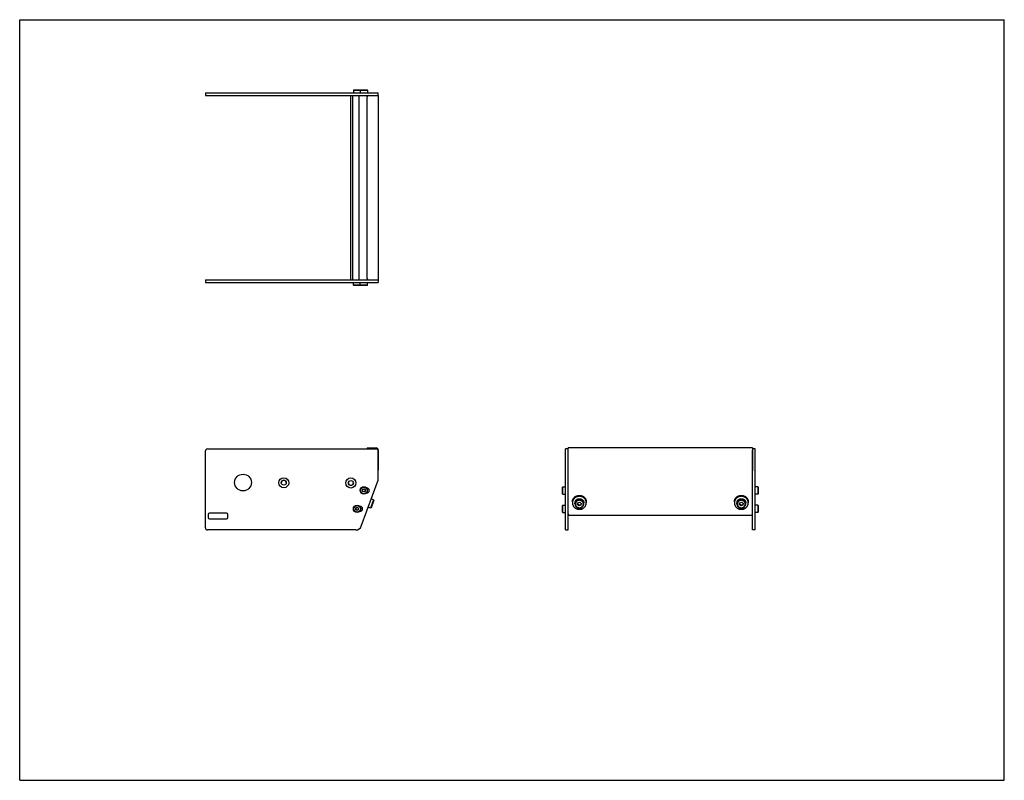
# Model space of a CAD drawing. Header units: inches. Extents: x 0 to 44, y 0 to 34.
import ezdxf

# ---------------------------------------------------------------- set-up
doc = ezdxf.new("R2010")
doc.units = ezdxf.units.IN
doc.header["$LTSCALE"] = 2.42
doc.header["$MEASUREMENT"] = 0
doc.layers.get('0').update_dxf_attribs({"linetype": 'CONTINUOUS'})
for name, color, linetype in [('351200_DEFAULT_AS_MACHINED__BL0', 7, 'CONTINUOUS'), ('351201_BL1', 7, 'CONTINUOUS'), ('351202_WW_351202_08_BL5', 7, 'CONTINUOUS'), ('351203_WW_351203_08_BL8', 7, 'CONTINUOUS'), ('605279P_BL11', 7, 'CONTINUOUS'), ('605279P_BL9', 7, 'CONTINUOUS'), ('9505XXM_950512M_BL2', 7, 'CONTINUOUS'), ('9505XXM_950512M_BL3', 7, 'CONTINUOUS'), ('9505XXM_950512M_BL6', 7, 'CONTINUOUS'), ('9505XXM_950512M_BL7', 7, 'CONTINUOUS'), ('9506XXM_950612M_BL10', 7, 'CONTINUOUS'), ('9506XXM_950612M_BL4', 7, 'CONTINUOUS')]:
    doc.layers.add(name, color=color, linetype=linetype)

# ---------------------------------------------------------------- blocks, each defined once
blk = doc.blocks.new('351200_DEFAULT_AS_MACHINED__BL0', base_point=(16.406, 16.782))
at = {"layer": '351200_DEFAULT_AS_MACHINED__BL0', "color": 7, "linetype": 'CONTINUOUS'}
for p, q in [((8.3, 22.373), (8.3, 22.253)), ((8.3, 22.373), (15.583, 22.373)), ((8.3, 22.253), (16.02, 22.253)), ((16.02, 22.373), (16.02, 22.253)), ((8.3, 11.281), (8.3, 14.723)), ((8.39, 14.813), (15.93, 14.813)), ((16.02, 13.454), (16.02, 14.723)), ((24.391, 11.191), (24.391, 14.813)), ((24.511, 14.813), (24.391, 14.813)), ((24.511, 11.191), (24.511, 14.751)), ((15.262, 11.356), (16.015, 13.423)), ((15.504, 13.068), (15.516, 13.068)), ((15.504, 12.849), (15.516, 12.849)), ((8.425, 11.881), (8.425, 11.751)), ((9.24, 11.941), (8.485, 11.941)), ((9.3, 11.751), (9.3, 11.881)), ((15.205, 12.245), (15.216, 12.245)), ((15.205, 12.026), (15.216, 12.026)), ((8.485, 11.691), (9.24, 11.691)), ((15.027, 11.191), (8.39, 11.191)), ((24.391, 11.191), (24.511, 11.191))]:
    blk.add_line(p, q, dxfattribs=at)
for centre, radius in [((9.98, 13.308), 0.375), ((11.8, 13.302), 0.226), ((11.8, 13.302), 0.11), ((14.8, 13.291), 0.226), ((14.8, 13.291), 0.11)]:
    blk.add_circle(centre, radius, dxfattribs=at)
for centre, radius, start, end in [((8.39, 14.723), 0.09, 90, 180), ((15.93, 14.723), 0.09, 0, 90), ((15.93, 13.454), 0.09, 340, 360), ((15.516, 12.958), 0.11, 270, 90), ((8.485, 11.881), 0.06, 90, 180), ((9.24, 11.881), 0.06, 0, 90), ((15.216, 12.136), 0.11, 270, 90), ((8.485, 11.751), 0.06, 180, 270), ((9.24, 11.751), 0.06, 270, 360), ((8.39, 11.281), 0.09, 180, 270), ((15.027, 11.441), 0.25, 270, 340)]:
    blk.add_arc(centre, radius, start, end, dxfattribs=at)
blk = doc.blocks.new('351201_BL1', base_point=(20.584, 20.959))
at = {"layer": '351201_BL1', "color": 7, "linetype": 'CONTINUOUS'}
for p, q in [((8.3, 30.729), (8.3, 30.609)), ((8.3, 30.729), (16.02, 30.729)), ((8.3, 30.609), (15.583, 30.609)), ((16.02, 30.609), (16.02, 30.729)), ((32.867, 14.813), (32.747, 14.813)), ((32.747, 11.19), (32.747, 14.751)), ((32.867, 11.19), (32.867, 14.813)), ((9.24, 11.94), (8.485, 11.94)), ((15.027, 11.19), (8.39, 11.19)), ((32.867, 11.19), (32.747, 11.19))]:
    blk.add_line(p, q, dxfattribs=at)
for centre, start, end in [((11.8, 13.301), 0, 180), ((14.8, 13.301), 182.5339, 357.3372)]:
    blk.add_arc(centre, 0.11, start, end, dxfattribs=at)
blk = doc.blocks.new('9505XXM_950512M_BL2', base_point=(19.651, 17.111))
at = {"layer": '9505XXM_950512M_BL2', "color": 7, "linetype": 'CONTINUOUS'}
for p, q in [((14.911, 22.134), (14.911, 22.253)), ((15.21, 22.134), (14.911, 22.134)), ((14.931, 22.115), (14.911, 22.134)), ((15.226, 22.115), (14.931, 22.115)), ((15.226, 22.115), (15.228, 22.117)), ((15.012, 12.153), (15.06, 12.202)), ((15.03, 12.087), (15.012, 12.153)), ((15.096, 12.07), (15.03, 12.087)), ((15.06, 12.202), (15.126, 12.184)), ((15.144, 12.119), (15.096, 12.07)), ((15.126, 12.184), (15.144, 12.119)), ((24.254, 12.283), (24.273, 12.303)), ((24.254, 11.988), (24.254, 12.283)), ((24.254, 11.988), (24.273, 11.969)), ((24.273, 11.969), (24.273, 12.303)), ((24.273, 12.303), (24.391, 12.303)), ((24.273, 11.969), (24.391, 11.969))]:
    blk.add_line(p, q, dxfattribs=at)
for radius in [0.167, 0.148, 0.0682]:
    blk.add_circle((15.078, 12.136), radius, dxfattribs=at)
blk = doc.blocks.new('9505XXM_950512M_BL3', base_point=(19.801, 17.522))
at = {"layer": '9505XXM_950512M_BL3', "color": 7, "linetype": 'CONTINUOUS'}
for p, q in [((15.21, 22.134), (15.21, 22.253)), ((15.545, 22.134), (15.21, 22.134)), ((15.23, 22.115), (15.21, 22.134)), ((15.525, 22.115), (15.23, 22.115)), ((15.525, 22.115), (15.545, 22.134)), ((15.545, 22.134), (15.545, 22.253)), ((15.31, 12.965), (15.349, 13.02)), ((15.338, 12.903), (15.31, 12.965)), ((15.406, 12.896), (15.338, 12.903)), ((15.349, 13.02), (15.417, 13.014)), ((15.445, 12.951), (15.406, 12.896)), ((15.417, 13.014), (15.445, 12.951)), ((24.254, 13.106), (24.273, 13.125)), ((24.254, 12.81), (24.254, 13.106)), ((24.254, 12.81), (24.273, 12.791)), ((24.273, 12.791), (24.273, 13.125)), ((24.273, 13.125), (24.391, 13.125)), ((24.273, 12.791), (24.391, 12.791))]:
    blk.add_line(p, q, dxfattribs=at)
for radius in [0.167, 0.148, 0.0682]:
    blk.add_circle((15.378, 12.958), radius, dxfattribs=at)
blk = doc.blocks.new('9506XXM_950612M_BL4', base_point=(20.391, 12.38))
at = {"layer": '9506XXM_950612M_BL4', "color": 7, "linetype": 'CONTINUOUS'}
for p, q in [((15.818, 12.542), (15.683, 12.172)), ((15.818, 12.542), (15.708, 12.582)), ((15.829, 12.517), (15.708, 12.184)), ((15.829, 12.517), (15.818, 12.542)), ((24.815, 12.357), (24.815, 12.404)), ((24.925, 12.324), (24.944, 12.408)), ((24.992, 12.267), (24.925, 12.324)), ((24.933, 12.358), (24.992, 12.307)), ((24.944, 12.408), (25.031, 12.434)), ((24.992, 12.307), (25.079, 12.333)), ((25.031, 12.434), (25.098, 12.376)), ((25.09, 12.383), (25.079, 12.333)), ((25.098, 12.376), (25.079, 12.292)), ((25.079, 12.292), (25.079, 12.333)), ((25.208, 12.357), (25.208, 12.404)), ((15.683, 12.172), (15.574, 12.212)), ((15.708, 12.184), (15.683, 12.172)), ((24.992, 12.267), (24.992, 12.307)), ((25.079, 12.292), (24.992, 12.267))]:
    blk.add_line(p, q, dxfattribs=at)
for centre, start, end in [((24.989, 12.404), 166.7996, 179.9883), ((24.989, 12.357), 166.7924, 179.997), ((25.034, 12.357), 346.7924, 359.997)]:
    blk.add_arc(centre, 0.174, start, end, dxfattribs=at)
for points, knots in [([(24.815, 12.357), (24.815, 12.351), (24.815, 12.343), (24.816, 12.332), (24.818, 12.32), (24.822, 12.307), (24.827, 12.291), (24.835, 12.275), (24.843, 12.26), (24.853, 12.246), (24.865, 12.233), (24.877, 12.221), (24.891, 12.21), (24.906, 12.2), (24.922, 12.192), (24.938, 12.185), (24.955, 12.179), (24.972, 12.175), (24.99, 12.173), (25.008, 12.172), (25.026, 12.172), (25.044, 12.174), (25.062, 12.178), (25.079, 12.183), (25.095, 12.189), (25.111, 12.197), (25.126, 12.206), (25.141, 12.217), (25.154, 12.229), (25.165, 12.241), (25.176, 12.255), (25.185, 12.269), (25.193, 12.285), (25.199, 12.301), (25.202, 12.312), (25.204, 12.317)], [0, 0, 0, 0, 0.030205, 0.045323, 0.060454, 0.09076, 0.12116, 0.151681, 0.182344, 0.213168, 0.244162, 0.275333, 0.306679, 0.338196, 0.36987, 0.401685, 0.43362, 0.46565, 0.497747, 0.529881, 0.562021, 0.594135, 0.626193, 0.658167, 0.690029, 0.721758, 0.753335, 0.784746, 0.815982, 0.847042, 0.877928, 0.908648, 0.939219, 0.969669, 1, 1, 1, 1]), ([(24.819, 12.444), (24.821, 12.449), (24.824, 12.46), (24.83, 12.476), (24.838, 12.491), (24.847, 12.506), (24.857, 12.52), (24.869, 12.532), (24.882, 12.544), (24.897, 12.554), (24.912, 12.564), (24.928, 12.572), (24.944, 12.578), (24.961, 12.583), (24.979, 12.587), (24.997, 12.589), (25.015, 12.589), (25.033, 12.588), (25.051, 12.586), (25.068, 12.581), (25.085, 12.576), (25.101, 12.569), (25.117, 12.56), (25.132, 12.551), (25.146, 12.54), (25.158, 12.528), (25.17, 12.515), (25.18, 12.501), (25.188, 12.486), (25.196, 12.47), (25.201, 12.454), (25.205, 12.44), (25.207, 12.429), (25.208, 12.418), (25.208, 12.41), (25.208, 12.404)], [0, 0, 0, 0, 0.030331, 0.060781, 0.091352, 0.122072, 0.152959, 0.184018, 0.215254, 0.246665, 0.278242, 0.309971, 0.341834, 0.373807, 0.405865, 0.437979, 0.470119, 0.502253, 0.53435, 0.56638, 0.598315, 0.63013, 0.661804, 0.693321, 0.724667, 0.755838, 0.786832, 0.817655, 0.848319, 0.87884, 0.90924, 0.939546, 0.954677, 0.969795, 1, 1, 1, 1]), ([(25.208, 12.357), (25.208, 12.362), (25.208, 12.371), (25.207, 12.382), (25.205, 12.393), (25.201, 12.407), (25.196, 12.423), (25.188, 12.439), (25.18, 12.453), (25.17, 12.467), (25.158, 12.481), (25.146, 12.493), (25.132, 12.504), (25.117, 12.513), (25.101, 12.522), (25.085, 12.529), (25.068, 12.534), (25.051, 12.538), (25.033, 12.541), (25.015, 12.542), (24.997, 12.542), (24.979, 12.54), (24.961, 12.536), (24.944, 12.531), (24.928, 12.524), (24.912, 12.517), (24.897, 12.507), (24.882, 12.497), (24.869, 12.485), (24.857, 12.472), (24.847, 12.459), (24.838, 12.444), (24.83, 12.429), (24.824, 12.413), (24.821, 12.402), (24.819, 12.397)], [0, 0, 0, 0, 0.030205, 0.045323, 0.060454, 0.09076, 0.12116, 0.151681, 0.182344, 0.213168, 0.244162, 0.275333, 0.306679, 0.338196, 0.36987, 0.401685, 0.43362, 0.46565, 0.497747, 0.529881, 0.562021, 0.594135, 0.626193, 0.658167, 0.690029, 0.721758, 0.753335, 0.784746, 0.815982, 0.847042, 0.877928, 0.908648, 0.939219, 0.969669, 1, 1, 1, 1]), ([(24.838, 12.386), (24.837, 12.381), (24.835, 12.37), (24.834, 12.354), (24.835, 12.337), (24.837, 12.321), (24.841, 12.305), (24.846, 12.289), (24.853, 12.275), (24.862, 12.26), (24.872, 12.247), (24.883, 12.235), (24.896, 12.223), (24.91, 12.213), (24.925, 12.205), (24.94, 12.197), (24.957, 12.192), (24.973, 12.187), (24.99, 12.185), (25.008, 12.183), (25.025, 12.184), (25.043, 12.186), (25.059, 12.19), (25.076, 12.195), (25.092, 12.201), (25.107, 12.21), (25.121, 12.219), (25.134, 12.23), (25.146, 12.242), (25.157, 12.255), (25.166, 12.268), (25.174, 12.283), (25.18, 12.298), (25.183, 12.309), (25.184, 12.314)], [0, 0, 0, 0, 0.03032, 0.060609, 0.090881, 0.121183, 0.151554, 0.182026, 0.212631, 0.243393, 0.27433, 0.305453, 0.336767, 0.368267, 0.399944, 0.431781, 0.463755, 0.495839, 0.528, 0.560204, 0.592416, 0.6246, 0.656719, 0.688743, 0.720639, 0.752385, 0.783961, 0.815353, 0.846554, 0.877567, 0.908398, 0.939064, 0.969597, 1, 1, 1, 1]), ([(25.184, 12.314), (25.186, 12.32), (25.188, 12.33), (25.189, 12.347), (25.188, 12.363), (25.186, 12.379), (25.182, 12.395), (25.177, 12.411), (25.17, 12.426), (25.161, 12.44), (25.151, 12.453), (25.139, 12.466), (25.127, 12.477), (25.113, 12.487), (25.098, 12.496), (25.083, 12.503), (25.066, 12.509), (25.05, 12.513), (25.032, 12.516), (25.015, 12.517), (24.998, 12.516), (24.98, 12.514), (24.963, 12.511), (24.947, 12.505), (24.931, 12.499), (24.916, 12.491), (24.902, 12.481), (24.889, 12.47), (24.877, 12.459), (24.866, 12.446), (24.857, 12.432), (24.849, 12.417), (24.843, 12.402), (24.84, 12.391), (24.838, 12.386)], [0, 0, 0, 0, 0.03032, 0.060609, 0.090881, 0.121183, 0.151554, 0.182026, 0.212631, 0.243393, 0.27433, 0.305453, 0.336767, 0.368267, 0.399944, 0.431781, 0.463755, 0.495839, 0.528, 0.560204, 0.592416, 0.6246, 0.656719, 0.688743, 0.720639, 0.752385, 0.783961, 0.815353, 0.846554, 0.877567, 0.908398, 0.939064, 0.969597, 1, 1, 1, 1])]:
    blk.add_open_spline(points, degree=3, knots=knots, dxfattribs=at)
blk = doc.blocks.new('351202_WW_351202_08_BL5', base_point=(24.134, 21.233))
at = {"layer": '351202_WW_351202_08_BL5', "color": 7, "linetype": 'CONTINUOUS'}
for p, q in [((15.521, 22.435), (15.521, 30.546)), ((15.583, 30.609), (16.021, 30.609)), ((16.021, 30.609), (16.021, 22.373)), ((15.583, 22.373), (16.021, 22.373)), ((15.521, 14.855), (15.925, 14.855)), ((15.521, 14.855), (15.521, 14.813)), ((16.021, 14.759), (16.021, 13.871)), ((24.511, 13.839), (24.511, 14.855)), ((32.747, 14.855), (24.511, 14.855)), ((32.747, 14.855), (32.747, 13.839)), ((24.574, 11.858), (32.685, 11.858))]:
    blk.add_line(p, q, dxfattribs=at)
for centre, radius, start, end in [((15.583, 30.546), 0.0625, 90, 180), ((15.583, 22.435), 0.0625, 180, 270), ((15.925, 14.759), 0.096, 0, 90)]:
    blk.add_arc(centre, radius, start, end, dxfattribs=at)
for points, knots in [([(24.511, 11.916), (24.511, 11.913), (24.512, 11.905), (24.516, 11.894), (24.522, 11.884), (24.53, 11.875), (24.539, 11.867), (24.55, 11.862), (24.562, 11.858), (24.57, 11.858), (24.574, 11.858)], [0, 0, 0, 0, 0.121066, 0.24295, 0.365784, 0.490045, 0.615817, 0.742966, 0.871319, 1, 1, 1, 1]), ([(32.685, 11.858), (32.689, 11.858), (32.697, 11.858), (32.709, 11.862), (32.72, 11.867), (32.729, 11.875), (32.737, 11.884), (32.743, 11.894), (32.747, 11.905), (32.747, 11.913), (32.747, 11.916)], [0, 0, 0, 0, 0.128681, 0.257035, 0.384183, 0.509955, 0.634216, 0.75705, 0.878934, 1, 1, 1, 1])]:
    blk.add_open_spline(points, degree=3, knots=knots, dxfattribs=at)
blk = doc.blocks.new('9505XXM_950512M_BL6', base_point=(23.958, 21.417))
at = {"layer": '9505XXM_950512M_BL6', "color": 7, "linetype": 'CONTINUOUS'}
for p, q in [((14.931, 30.866), (14.911, 30.847)), ((14.911, 30.847), (14.911, 30.729)), ((14.911, 30.847), (15.21, 30.847)), ((14.931, 30.866), (15.226, 30.866)), ((15.226, 30.866), (15.228, 30.864)), ((32.986, 12.303), (32.867, 12.303)), ((32.986, 11.969), (32.867, 11.969)), ((33.005, 12.283), (32.986, 12.303)), ((32.986, 12.303), (32.986, 11.969)), ((33.005, 11.988), (32.986, 11.969)), ((33.005, 12.283), (33.005, 11.988))]:
    blk.add_line(p, q, dxfattribs=at)
blk = doc.blocks.new('9505XXM_950512M_BL7', base_point=(24.108, 21.829))
at = {"layer": '9505XXM_950512M_BL7', "color": 7, "linetype": 'CONTINUOUS'}
for p, q in [((15.23, 30.866), (15.21, 30.847)), ((15.21, 30.847), (15.21, 30.729)), ((15.21, 30.847), (15.545, 30.847)), ((15.23, 30.866), (15.525, 30.866)), ((15.525, 30.866), (15.545, 30.847)), ((15.545, 30.847), (15.545, 30.729)), ((32.986, 13.125), (32.867, 13.125)), ((32.986, 12.791), (32.867, 12.791)), ((33.005, 13.106), (32.986, 13.125)), ((32.986, 13.125), (32.986, 12.791)), ((33.005, 12.81), (32.986, 12.791)), ((33.005, 13.106), (33.005, 12.81))]:
    blk.add_line(p, q, dxfattribs=at)
blk = doc.blocks.new('351203_WW_351203_08_BL8', base_point=(23.77, 21.23))
at = {"layer": '351203_WW_351203_08_BL8', "color": 7, "linetype": 'CONTINUOUS'}
for p, q in [((14.793, 22.373), (14.793, 30.609)), ((14.891, 22.373), (14.891, 30.609)), ((15.173, 22.373), (15.173, 30.609)), ((24.511, 11.851), (32.747, 11.851))]:
    blk.add_line(p, q, dxfattribs=at)
blk = doc.blocks.new('605279P_BL9', base_point=(25.011, 12.425))
at = {"layer": '605279P_BL9', "color": 7, "linetype": 'CONTINUOUS'}
for p, q in [((24.701, 12.445), (24.701, 12.404)), ((25.321, 12.445), (25.321, 12.404))]:
    blk.add_line(p, q, dxfattribs=at)
for points, knots in [([(24.701, 12.445), (24.701, 12.45), (24.702, 12.459), (24.703, 12.474), (24.705, 12.488), (24.708, 12.507), (24.713, 12.525), (24.719, 12.543), (24.725, 12.557), (24.731, 12.57), (24.74, 12.587), (24.753, 12.607), (24.772, 12.63), (24.792, 12.651), (24.815, 12.671), (24.839, 12.688), (24.865, 12.702), (24.893, 12.715), (24.921, 12.724), (24.951, 12.731), (24.981, 12.735), (25.001, 12.736), (25.011, 12.736)], [0, 0, 0, 0, 0.030279, 0.060568, 0.090875, 0.121212, 0.181985, 0.21246, 0.242996, 0.273601, 0.304282, 0.365869, 0.427813, 0.490132, 0.552832, 0.615903, 0.679322, 0.743052, 0.807046, 0.871242, 0.935593, 1, 1, 1, 1]), ([(25.011, 12.695), (25.001, 12.695), (24.981, 12.694), (24.951, 12.69), (24.921, 12.683), (24.893, 12.674), (24.865, 12.661), (24.839, 12.647), (24.815, 12.63), (24.792, 12.61), (24.772, 12.589), (24.753, 12.566), (24.74, 12.546), (24.731, 12.529), (24.725, 12.516), (24.719, 12.502), (24.713, 12.484), (24.708, 12.466), (24.705, 12.447), (24.703, 12.433), (24.702, 12.418), (24.701, 12.409), (24.701, 12.404)], [0, 0, 0, 0, 0.064407, 0.128758, 0.192954, 0.256947, 0.320677, 0.384096, 0.447167, 0.509867, 0.572186, 0.63413, 0.695718, 0.726398, 0.757004, 0.78754, 0.818015, 0.878788, 0.909125, 0.939432, 0.969721, 1, 1, 1, 1]), ([(24.701, 12.404), (24.701, 12.399), (24.702, 12.39), (24.703, 12.375), (24.705, 12.361), (24.708, 12.342), (24.713, 12.324), (24.719, 12.306), (24.725, 12.292), (24.731, 12.279), (24.74, 12.262), (24.753, 12.242), (24.772, 12.219), (24.792, 12.198), (24.815, 12.178), (24.839, 12.161), (24.865, 12.147), (24.893, 12.134), (24.921, 12.125), (24.951, 12.118), (24.981, 12.114), (25.001, 12.113), (25.011, 12.113)], [0, 0, 0, 0, 0.030279, 0.060568, 0.090875, 0.121212, 0.181985, 0.21246, 0.242996, 0.273601, 0.304282, 0.365869, 0.427813, 0.490132, 0.552832, 0.615903, 0.679322, 0.743052, 0.807046, 0.871242, 0.935593, 1, 1, 1, 1]), ([(25.011, 12.736), (25.022, 12.736), (25.042, 12.735), (25.072, 12.731), (25.102, 12.724), (25.13, 12.715), (25.158, 12.702), (25.184, 12.688), (25.208, 12.671), (25.231, 12.651), (25.251, 12.63), (25.27, 12.607), (25.283, 12.587), (25.292, 12.57), (25.298, 12.557), (25.303, 12.543), (25.31, 12.525), (25.315, 12.507), (25.318, 12.488), (25.32, 12.474), (25.321, 12.459), (25.321, 12.45), (25.321, 12.445)], [0, 0, 0, 0, 0.064407, 0.128758, 0.192954, 0.256947, 0.320677, 0.384096, 0.447167, 0.509867, 0.572186, 0.63413, 0.695718, 0.726398, 0.757004, 0.78754, 0.818015, 0.878788, 0.909125, 0.939432, 0.969721, 1, 1, 1, 1]), ([(25.321, 12.404), (25.321, 12.409), (25.321, 12.418), (25.32, 12.433), (25.318, 12.447), (25.315, 12.466), (25.31, 12.484), (25.303, 12.502), (25.298, 12.516), (25.292, 12.529), (25.283, 12.546), (25.27, 12.566), (25.251, 12.589), (25.231, 12.61), (25.208, 12.63), (25.184, 12.647), (25.158, 12.661), (25.13, 12.674), (25.102, 12.683), (25.072, 12.69), (25.042, 12.694), (25.022, 12.695), (25.011, 12.695)], [0, 0, 0, 0, 0.030279, 0.060568, 0.090875, 0.121212, 0.181985, 0.21246, 0.242996, 0.273601, 0.304282, 0.365869, 0.427813, 0.490132, 0.552832, 0.615903, 0.679322, 0.743052, 0.807046, 0.871242, 0.935593, 1, 1, 1, 1]), ([(25.011, 12.113), (25.022, 12.113), (25.042, 12.114), (25.072, 12.118), (25.102, 12.125), (25.13, 12.134), (25.158, 12.147), (25.184, 12.161), (25.208, 12.178), (25.231, 12.198), (25.251, 12.219), (25.27, 12.242), (25.283, 12.262), (25.292, 12.279), (25.298, 12.292), (25.303, 12.306), (25.31, 12.324), (25.315, 12.342), (25.318, 12.361), (25.32, 12.375), (25.321, 12.39), (25.321, 12.399), (25.321, 12.404)], [0, 0, 0, 0, 0.064407, 0.128758, 0.192954, 0.256947, 0.320677, 0.384096, 0.447167, 0.509867, 0.572186, 0.63413, 0.695718, 0.726398, 0.757004, 0.78754, 0.818015, 0.878788, 0.909125, 0.939432, 0.969721, 1, 1, 1, 1])]:
    blk.add_open_spline(points, degree=3, knots=knots, dxfattribs=at)
blk = doc.blocks.new('9506XXM_950612M_BL10', base_point=(32.247, 12.38))
at = {"layer": '9506XXM_950612M_BL10', "color": 7, "linetype": 'CONTINUOUS'}
for p, q in [((32.051, 12.357), (32.051, 12.404)), ((32.161, 12.324), (32.18, 12.408)), ((32.228, 12.267), (32.161, 12.324)), ((32.169, 12.358), (32.228, 12.307)), ((32.18, 12.408), (32.267, 12.434)), ((32.228, 12.307), (32.315, 12.333)), ((32.267, 12.434), (32.334, 12.376)), ((32.326, 12.383), (32.315, 12.333)), ((32.334, 12.376), (32.315, 12.292)), ((32.315, 12.292), (32.315, 12.333)), ((32.444, 12.357), (32.444, 12.404)), ((32.228, 12.267), (32.228, 12.307)), ((32.315, 12.292), (32.228, 12.267))]:
    blk.add_line(p, q, dxfattribs=at)
for centre, start, end in [((32.225, 12.404), 166.7996, 179.9883), ((32.225, 12.357), 166.7924, 179.997), ((32.27, 12.357), 346.7924, 359.997)]:
    blk.add_arc(centre, 0.174, start, end, dxfattribs=at)
for points, knots in [([(32.051, 12.357), (32.051, 12.351), (32.051, 12.343), (32.052, 12.332), (32.054, 12.32), (32.058, 12.307), (32.063, 12.291), (32.071, 12.275), (32.079, 12.26), (32.089, 12.246), (32.101, 12.233), (32.113, 12.221), (32.127, 12.21), (32.142, 12.2), (32.158, 12.192), (32.174, 12.185), (32.191, 12.179), (32.208, 12.175), (32.226, 12.173), (32.244, 12.172), (32.262, 12.172), (32.28, 12.174), (32.298, 12.178), (32.315, 12.183), (32.331, 12.189), (32.347, 12.197), (32.362, 12.206), (32.377, 12.217), (32.39, 12.229), (32.401, 12.241), (32.412, 12.255), (32.421, 12.269), (32.429, 12.285), (32.435, 12.301), (32.438, 12.312), (32.44, 12.317)], [0, 0, 0, 0, 0.030205, 0.045323, 0.060454, 0.09076, 0.12116, 0.151681, 0.182344, 0.213168, 0.244162, 0.275333, 0.306679, 0.338196, 0.36987, 0.401685, 0.43362, 0.46565, 0.497747, 0.529881, 0.562021, 0.594135, 0.626193, 0.658167, 0.690029, 0.721758, 0.753335, 0.784746, 0.815982, 0.847042, 0.877928, 0.908648, 0.939219, 0.969669, 1, 1, 1, 1]), ([(32.055, 12.444), (32.057, 12.449), (32.06, 12.46), (32.066, 12.476), (32.074, 12.491), (32.083, 12.506), (32.093, 12.52), (32.105, 12.532), (32.118, 12.544), (32.133, 12.554), (32.148, 12.564), (32.164, 12.572), (32.18, 12.578), (32.197, 12.583), (32.215, 12.587), (32.233, 12.589), (32.251, 12.589), (32.269, 12.588), (32.287, 12.586), (32.304, 12.581), (32.321, 12.576), (32.337, 12.569), (32.353, 12.56), (32.368, 12.551), (32.382, 12.54), (32.394, 12.528), (32.406, 12.515), (32.416, 12.501), (32.424, 12.486), (32.432, 12.47), (32.437, 12.454), (32.441, 12.44), (32.443, 12.429), (32.444, 12.418), (32.444, 12.41), (32.444, 12.404)], [0, 0, 0, 0, 0.030331, 0.060781, 0.091352, 0.122072, 0.152959, 0.184018, 0.215254, 0.246665, 0.278242, 0.309971, 0.341834, 0.373807, 0.405865, 0.437979, 0.470119, 0.502253, 0.53435, 0.56638, 0.598315, 0.63013, 0.661804, 0.693321, 0.724667, 0.755838, 0.786832, 0.817655, 0.848319, 0.87884, 0.90924, 0.939546, 0.954677, 0.969795, 1, 1, 1, 1]), ([(32.444, 12.357), (32.444, 12.362), (32.444, 12.371), (32.443, 12.382), (32.441, 12.393), (32.437, 12.407), (32.432, 12.423), (32.424, 12.439), (32.416, 12.453), (32.406, 12.467), (32.394, 12.481), (32.382, 12.493), (32.368, 12.504), (32.353, 12.513), (32.337, 12.522), (32.321, 12.529), (32.304, 12.534), (32.287, 12.538), (32.269, 12.541), (32.251, 12.542), (32.233, 12.542), (32.215, 12.54), (32.197, 12.536), (32.18, 12.531), (32.164, 12.524), (32.148, 12.517), (32.133, 12.507), (32.118, 12.497), (32.105, 12.485), (32.093, 12.472), (32.083, 12.459), (32.074, 12.444), (32.066, 12.429), (32.06, 12.413), (32.057, 12.402), (32.055, 12.397)], [0, 0, 0, 0, 0.030205, 0.045323, 0.060454, 0.09076, 0.12116, 0.151681, 0.182344, 0.213168, 0.244162, 0.275333, 0.306679, 0.338196, 0.36987, 0.401685, 0.43362, 0.46565, 0.497747, 0.529881, 0.562021, 0.594135, 0.626193, 0.658167, 0.690029, 0.721758, 0.753335, 0.784746, 0.815982, 0.847042, 0.877928, 0.908648, 0.939219, 0.969669, 1, 1, 1, 1]), ([(32.074, 12.386), (32.073, 12.381), (32.071, 12.37), (32.07, 12.354), (32.071, 12.337), (32.073, 12.321), (32.077, 12.305), (32.082, 12.289), (32.089, 12.275), (32.098, 12.26), (32.108, 12.247), (32.119, 12.235), (32.132, 12.223), (32.146, 12.213), (32.161, 12.205), (32.176, 12.197), (32.193, 12.192), (32.209, 12.187), (32.226, 12.185), (32.244, 12.183), (32.261, 12.184), (32.279, 12.186), (32.295, 12.19), (32.312, 12.195), (32.328, 12.201), (32.343, 12.21), (32.357, 12.219), (32.37, 12.23), (32.382, 12.242), (32.393, 12.255), (32.402, 12.268), (32.41, 12.283), (32.416, 12.298), (32.419, 12.309), (32.42, 12.314)], [0, 0, 0, 0, 0.03032, 0.060609, 0.090881, 0.121183, 0.151554, 0.182026, 0.212631, 0.243393, 0.27433, 0.305453, 0.336767, 0.368267, 0.399944, 0.431781, 0.463755, 0.495839, 0.528, 0.560204, 0.592416, 0.6246, 0.656719, 0.688743, 0.720639, 0.752385, 0.783961, 0.815353, 0.846554, 0.877567, 0.908398, 0.939064, 0.969597, 1, 1, 1, 1]), ([(32.42, 12.314), (32.422, 12.32), (32.424, 12.33), (32.425, 12.347), (32.424, 12.363), (32.422, 12.379), (32.418, 12.395), (32.413, 12.411), (32.406, 12.426), (32.397, 12.44), (32.387, 12.453), (32.375, 12.466), (32.363, 12.477), (32.349, 12.487), (32.334, 12.496), (32.319, 12.503), (32.302, 12.509), (32.286, 12.513), (32.268, 12.516), (32.251, 12.517), (32.234, 12.516), (32.216, 12.514), (32.199, 12.511), (32.183, 12.505), (32.167, 12.499), (32.152, 12.491), (32.138, 12.481), (32.125, 12.47), (32.113, 12.459), (32.102, 12.446), (32.093, 12.432), (32.085, 12.417), (32.079, 12.402), (32.076, 12.391), (32.074, 12.386)], [0, 0, 0, 0, 0.03032, 0.060609, 0.090881, 0.121183, 0.151554, 0.182026, 0.212631, 0.243393, 0.27433, 0.305453, 0.336767, 0.368267, 0.399944, 0.431781, 0.463755, 0.495839, 0.528, 0.560204, 0.592416, 0.6246, 0.656719, 0.688743, 0.720639, 0.752385, 0.783961, 0.815353, 0.846554, 0.877567, 0.908398, 0.939064, 0.969597, 1, 1, 1, 1])]:
    blk.add_open_spline(points, degree=3, knots=knots, dxfattribs=at)
blk = doc.blocks.new('605279P_BL11', base_point=(32.247, 12.425))
at = {"layer": '605279P_BL11', "color": 7, "linetype": 'CONTINUOUS'}
for p, q in [((31.937, 12.445), (31.937, 12.404)), ((32.557, 12.445), (32.557, 12.404))]:
    blk.add_line(p, q, dxfattribs=at)
for points, knots in [([(31.937, 12.445), (31.937, 12.45), (31.938, 12.459), (31.939, 12.474), (31.941, 12.488), (31.944, 12.507), (31.949, 12.525), (31.955, 12.543), (31.961, 12.557), (31.967, 12.57), (31.976, 12.587), (31.989, 12.607), (32.008, 12.63), (32.028, 12.651), (32.051, 12.671), (32.075, 12.688), (32.101, 12.702), (32.129, 12.715), (32.157, 12.724), (32.187, 12.731), (32.217, 12.735), (32.237, 12.736), (32.247, 12.736)], [0, 0, 0, 0, 0.030279, 0.060568, 0.090875, 0.121212, 0.181985, 0.21246, 0.242996, 0.273601, 0.304282, 0.365869, 0.427813, 0.490132, 0.552832, 0.615903, 0.679322, 0.743052, 0.807046, 0.871242, 0.935593, 1, 1, 1, 1]), ([(32.247, 12.695), (32.237, 12.695), (32.217, 12.694), (32.187, 12.69), (32.157, 12.683), (32.129, 12.674), (32.101, 12.661), (32.075, 12.647), (32.051, 12.63), (32.028, 12.61), (32.008, 12.589), (31.989, 12.566), (31.976, 12.546), (31.967, 12.529), (31.961, 12.516), (31.955, 12.502), (31.949, 12.484), (31.944, 12.466), (31.941, 12.447), (31.939, 12.433), (31.938, 12.418), (31.937, 12.409), (31.937, 12.404)], [0, 0, 0, 0, 0.064407, 0.128758, 0.192954, 0.256947, 0.320677, 0.384096, 0.447167, 0.509867, 0.572186, 0.63413, 0.695718, 0.726398, 0.757004, 0.78754, 0.818015, 0.878788, 0.909125, 0.939432, 0.969721, 1, 1, 1, 1]), ([(31.937, 12.404), (31.937, 12.399), (31.938, 12.39), (31.939, 12.375), (31.941, 12.361), (31.944, 12.342), (31.949, 12.324), (31.955, 12.306), (31.961, 12.292), (31.967, 12.279), (31.976, 12.262), (31.989, 12.242), (32.008, 12.219), (32.028, 12.198), (32.051, 12.178), (32.075, 12.161), (32.101, 12.147), (32.129, 12.134), (32.157, 12.125), (32.187, 12.118), (32.217, 12.114), (32.237, 12.113), (32.247, 12.113)], [0, 0, 0, 0, 0.030279, 0.060568, 0.090875, 0.121212, 0.181985, 0.21246, 0.242996, 0.273601, 0.304282, 0.365869, 0.427813, 0.490132, 0.552832, 0.615903, 0.679322, 0.743052, 0.807046, 0.871242, 0.935593, 1, 1, 1, 1]), ([(32.247, 12.736), (32.258, 12.736), (32.278, 12.735), (32.308, 12.731), (32.338, 12.724), (32.366, 12.715), (32.394, 12.702), (32.42, 12.688), (32.444, 12.671), (32.467, 12.651), (32.487, 12.63), (32.506, 12.607), (32.519, 12.587), (32.528, 12.57), (32.534, 12.557), (32.539, 12.543), (32.546, 12.525), (32.551, 12.507), (32.554, 12.488), (32.556, 12.474), (32.557, 12.459), (32.557, 12.45), (32.557, 12.445)], [0, 0, 0, 0, 0.064407, 0.128758, 0.192954, 0.256947, 0.320677, 0.384096, 0.447167, 0.509867, 0.572186, 0.63413, 0.695718, 0.726398, 0.757004, 0.78754, 0.818015, 0.878788, 0.909125, 0.939432, 0.969721, 1, 1, 1, 1]), ([(32.557, 12.404), (32.557, 12.409), (32.557, 12.418), (32.556, 12.433), (32.554, 12.447), (32.551, 12.466), (32.546, 12.484), (32.539, 12.502), (32.534, 12.516), (32.528, 12.529), (32.519, 12.546), (32.506, 12.566), (32.487, 12.589), (32.467, 12.61), (32.444, 12.63), (32.42, 12.647), (32.394, 12.661), (32.366, 12.674), (32.338, 12.683), (32.308, 12.69), (32.278, 12.694), (32.258, 12.695), (32.247, 12.695)], [0, 0, 0, 0, 0.030279, 0.060568, 0.090875, 0.121212, 0.181985, 0.21246, 0.242996, 0.273601, 0.304282, 0.365869, 0.427813, 0.490132, 0.552832, 0.615903, 0.679322, 0.743052, 0.807046, 0.871242, 0.935593, 1, 1, 1, 1]), ([(32.247, 12.113), (32.258, 12.113), (32.278, 12.114), (32.308, 12.118), (32.338, 12.125), (32.366, 12.134), (32.394, 12.147), (32.42, 12.161), (32.444, 12.178), (32.467, 12.198), (32.487, 12.219), (32.506, 12.242), (32.519, 12.262), (32.528, 12.279), (32.534, 12.292), (32.539, 12.306), (32.546, 12.324), (32.551, 12.342), (32.554, 12.361), (32.556, 12.375), (32.557, 12.39), (32.557, 12.399), (32.557, 12.404)], [0, 0, 0, 0, 0.064407, 0.128758, 0.192954, 0.256947, 0.320677, 0.384096, 0.447167, 0.509867, 0.572186, 0.63413, 0.695718, 0.726398, 0.757004, 0.78754, 0.818015, 0.878788, 0.909125, 0.939432, 0.969721, 1, 1, 1, 1])]:
    blk.add_open_spline(points, degree=3, knots=knots, dxfattribs=at)

msp = doc.modelspace()

# ---------------------------------------------------------------- linework, layer by layer
at = {"color": 7, "linetype": 'CONTINUOUS'}
for p, q in [((0, 0), (0, 34)), ((0, 34), (44, 34)), ((44, 0), (44, 34)), ((0, 0), (44, 0))]:
    msp.add_line(p, q, dxfattribs=at)

# ---------------------------------------------------------------- block references
at = {"layer": '351200_DEFAULT_AS_MACHINED__BL0'}
msp.add_blockref('351200_DEFAULT_AS_MACHINED__BL0', (16.406, 16.782), dxfattribs=at)
at = {"layer": '351201_BL1'}
msp.add_blockref('351201_BL1', (20.584, 20.959), dxfattribs=at)
at = {"layer": '351202_WW_351202_08_BL5'}
msp.add_blockref('351202_WW_351202_08_BL5', (24.134, 21.233), dxfattribs=at)
at = {"layer": '351203_WW_351203_08_BL8'}
msp.add_blockref('351203_WW_351203_08_BL8', (23.77, 21.23), dxfattribs=at)
at = {"layer": '605279P_BL11'}
msp.add_blockref('605279P_BL11', (32.247, 12.425), dxfattribs=at)
at = {"layer": '605279P_BL9'}
msp.add_blockref('605279P_BL9', (25.011, 12.425), dxfattribs=at)
at = {"layer": '9505XXM_950512M_BL2'}
msp.add_blockref('9505XXM_950512M_BL2', (19.651, 17.111), dxfattribs=at)
at = {"layer": '9505XXM_950512M_BL3'}
msp.add_blockref('9505XXM_950512M_BL3', (19.801, 17.522), dxfattribs=at)
at = {"layer": '9505XXM_950512M_BL6'}
msp.add_blockref('9505XXM_950512M_BL6', (23.958, 21.417), dxfattribs=at)
at = {"layer": '9505XXM_950512M_BL7'}
msp.add_blockref('9505XXM_950512M_BL7', (24.108, 21.829), dxfattribs=at)
at = {"layer": '9506XXM_950612M_BL10'}
msp.add_blockref('9506XXM_950612M_BL10', (32.247, 12.38), dxfattribs=at)
at = {"layer": '9506XXM_950612M_BL4'}
msp.add_blockref('9506XXM_950612M_BL4', (20.391, 12.38), dxfattribs=at)

doc.saveas('drawing.dxf')
